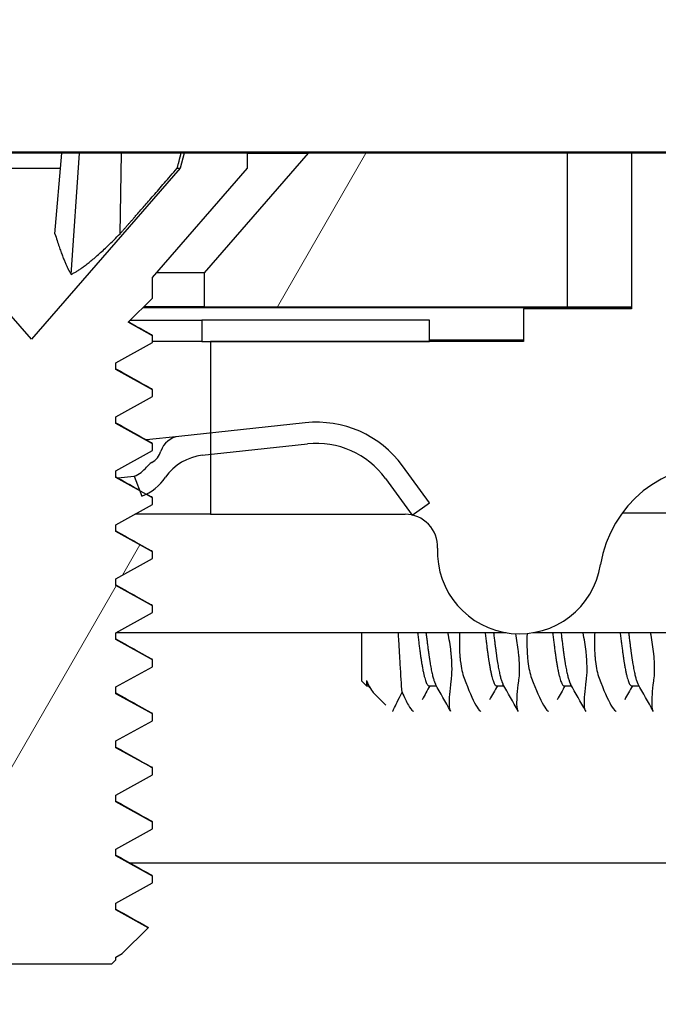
# Model space of a CAD drawing. Header units: millimetres. Extents: x 64 to 1798, y 64 to 1387.
# Tile 42 of 65: x 636.98 to 644.49, y 1311.99 to 1323.56. Entities that reach past the tile are written whole.
import ezdxf

# ---------------------------------------------------------------- set-up
doc = ezdxf.new("R2010")
doc.units = ezdxf.units.MM
doc.header["$LTSCALE"] = 6.666667
for name, color, linetype, lineweight in [('Dimension (ANSI)', 7, 'Continuous', 25), ('Hatch (ANSI)', 7, 'Continuous', 18), ('Visible (ANSI)', 7, 'Continuous', 25)]:
    doc.layers.add(name, color=color, linetype=linetype, lineweight=lineweight)
doc.styles.add('Note Text (ANSI)', font='tahoma.ttf')
doc.dimstyles.new('Default - mm (ANSI)', dxfattribs={"dimscale": 6.666667, "dimtxt": 1.75, "dimasz": 1.5, "dimexe": 2, "dimexo": 1, "dimgap": 0.8, "dimtad": 0, "dimtih": 1, "dimtoh": 1, "dimrnd": 1e-08, "dimzin": 0, "dimdsep": 46, "dimtxsty": 'Note Text (ANSI)', "dimblk": 'Filled-2', "dimcen": 0.09, "dimdle": 10, "dimclrd": 256, "dimclre": 256, "dimclrt": 256, "dimadec": 1, "dimazin": 0, "dimtfac": 1.741714, "dimtofl": 0, "dimtmove": 0, "dimatfit": 3, "dimldrblk": 'Filled-1', "dimfxl": 1, "dimtolj": 1, "dimtzin": 0, "dimlwd": -1, "dimlwe": -1, "dimarcsym": 0})
pattern_1 = [(60, (0, 0), (-18.33087, 10.58333), [])]

# ---------------------------------------------------------------- blocks, each defined once
blk = doc.blocks.new('Filled-2')
at = {"color": 0}
for p, q in [((0, 0), (-1, 0.1667)), ((-1, 0.1667), (-1, -0.1667)), ((-1, 0), (0, 0)), ((-1, -0.1667), (0, 0))]:
    blk.add_line(p, q, dxfattribs=at)
at = {"color": 0, "flags": 128}
blk.add_lwpolyline([(-1, -0.1667), (0, 0), (-1, 0.1667), (-1, -0.1667)], dxfattribs=at)
at = {"color": 0}
blk.add_solid([(-1, -0.1667), (0, 0), (-1, 0.1667), (-1, -0.1667)], dxfattribs=at)
blk = doc.blocks.new('*D14')
at = {"layer": 'Defpoints', "color": 0, "transparency": 16777216}
for p in [(647.347, 1348.173), (232.047, 1313.679), (647.347, 1313.679)]:
    blk.add_point(p, dxfattribs=at)
at = {"layer": 'Dimension (ANSI)', "transparency": 16777216}
for p, q in [((232.047, 1320.345), (232.047, 1361.506)), ((647.347, 1320.345), (647.347, 1361.506)), ((242.047, 1348.173), (392.046, 1348.173)), ((637.347, 1348.173), (487.348, 1348.173))]:
    blk.add_line(p, q, dxfattribs=at)
at = {"layer": 'Dimension (ANSI)', "transparency": 16777216, "xscale": 10, "yscale": 10, "zscale": 10, "rotation": 180}
blk.add_blockref('Filled-2', (232.047, 1348.173), dxfattribs=at)
at = {"layer": 'Dimension (ANSI)', "transparency": 16777216, "xscale": 10, "yscale": 10, "zscale": 10}
blk.add_blockref('Filled-2', (647.347, 1348.173), dxfattribs=at)
at = {"layer": 'Dimension (ANSI)', "transparency": 16777216, "char_height": 11.66667, "attachment_point": 5, "style": 'Note Text (ANSI)'}
for s, insert in [('\\A1; 415.30 mm', (439.697, 1359.582)), ('\\A1;[16.350 in]', (439.697, 1335.208))]:
    blk.add_mtext(s, dxfattribs=dict(at, insert=insert))
blk = doc.blocks.new('Filled-1')
at = {"color": 0}
for p, q in [((0, 0), (-1, 0.3333)), ((-1, 0.3333), (-1, -0.3333)), ((-1, 0), (0, 0)), ((-1, -0.3333), (0, 0))]:
    blk.add_line(p, q, dxfattribs=at)
at = {"color": 0, "flags": 128}
blk.add_lwpolyline([(-1, -0.3333), (0, 0), (-1, 0.3333), (-1, -0.3333)], dxfattribs=at)
at = {"color": 0}
blk.add_solid([(-1, -0.3333), (0, 0), (-1, 0.3333), (-1, -0.3333)], dxfattribs=at)
blk = doc.blocks.new('*D15')
at = {"layer": 'Defpoints', "color": 0, "transparency": 16777216}
for p in [(643.418, 1321.988), (643.418, 1320.185), (799.023, 1320.185)]:
    blk.add_point(p, dxfattribs=at)
at = {"layer": 'Dimension (ANSI)', "transparency": 16777216}
for p, q in [((799.023, 1331.988), (799.023, 1341.988)), ((650.084, 1321.988), (812.356, 1321.988)), ((650.084, 1320.185), (812.356, 1320.185)), ((799.023, 1310.185), (799.023, 1277.724)), ((799.023, 1277.724), (789.023, 1277.724))]:
    blk.add_line(p, q, dxfattribs=at)
at = {"layer": 'Dimension (ANSI)', "transparency": 16777216, "xscale": 10, "yscale": 10, "zscale": 10}
for p, rotation in [((799.023, 1321.988), 270), ((799.023, 1320.185), 90)]:
    blk.add_blockref('Filled-2', p, dxfattribs=dict(at, rotation=rotation))
at = {"layer": 'Dimension (ANSI)', "transparency": 16777216, "char_height": 11.66667, "attachment_point": 5, "style": 'Note Text (ANSI)'}
for s, insert in [('\\A1; 1.80 mm', (750.084, 1289.158)), ('\\A1;[0.071 in]', (750.084, 1264.76))]:
    blk.add_mtext(s, dxfattribs=dict(at, insert=insert))

msp = doc.modelspace()

# ---------------------------------------------------------------- hatches: boundary and pattern name
at = {"layer": 'Hatch (ANSI)'}
h = msp.add_hatch(dxfattribs=at)
h.set_pattern_fill('ANSI31', color=256, scale=169.333333, angle=15, style=0)
h.set_pattern_definition(pattern_1)
h.paths.add_polyline_path([(635.0865, 1320.5855), (633.8673, 1321.988), (245.5267, 1321.988), (244.3075, 1320.5855), (244.3075, 1320.1846), (635.0865, 1320.1846)])
h.paths.add_polyline_path([(643.4177, 1320.1846), (643.4177, 1321.988), (640.3697, 1321.988), (639.1505, 1320.5855), (639.1505, 1320.1846)])
h.paths.add_polyline_path([(235.9763, 1321.988), (235.9763, 1320.1846), (240.2435, 1320.1846), (240.2435, 1320.5855), (239.0243, 1321.988)])
h = msp.add_hatch(dxfattribs=at)
h.set_pattern_fill('ANSI31', color=256, scale=169.333333, style=0)
h.set_pattern_definition([(45, (0, 0), (-14.9671, 14.9671), [])])
h.paths.add_polyline_path([(635.022, 1147.16), (635.022, 1149.0907), (635.022, 1149.192), (634.6979, 1149.192), (634.012, 1149.192), (634.012, 1149.0484), (634.012, 1148.797), (634.012, 1147.16)])
h.paths.add_polyline_path([(635.022, 1317.746), (635.022, 1317.8473), (635.022, 1319.778), (634.012, 1319.778), (634.012, 1318.141), (634.012, 1317.8896), (634.012, 1317.746), (634.6979, 1317.746)])
edge = h.paths.add_edge_path()
edge.add_line((644.172, 1146.779), (644.172, 1144.95))
edge.add_line((644.172, 1144.95), (650.522, 1144.95))
edge.add_line((650.522, 1144.95), (650.522, 1321.988))
edge.add_line((650.522, 1321.988), (644.172, 1321.988))
edge.add_line((644.172, 1321.988), (644.172, 1320.159))
edge.add_line((644.172, 1320.159), (642.902, 1320.159))
edge.add_line((642.902, 1320.159), (642.902, 1319.778))
edge.add_line((642.902, 1319.778), (641.797, 1319.778))
edge.add_line((641.797, 1319.778), (639.222, 1319.778))
edge.add_line((639.222, 1319.778), (639.222, 1318.7009))
edge.add_line((639.222, 1318.7009), (639.222, 1318.4495))
edge.add_line((639.222, 1318.4495), (639.222, 1317.746))
edge.add_line((639.222, 1317.746), (641.5107, 1317.746))
edge.add_ellipse((641.5107, 1317.365), major_axis=(0, 0.381), ratio=1, start_angle=347.46209, end_angle=360, ccw=False)
edge.add_ellipse((641.5107, 1317.365), major_axis=(0.0827, 0.3719), ratio=1, start_angle=359.42486, end_angle=360, ccw=False)
edge.add_ellipse((641.5107, 1317.365), major_axis=(0.0864, 0.3711), ratio=1, start_angle=280.65632, end_angle=360, ccw=False)
edge.add_ellipse((642.8557, 1317.3073), major_axis=(-0.9643, 0.0414), ratio=1, start_angle=0, end_angle=173.33968)
edge.add_ellipse((645.188, 1316.933), major_axis=(-1.3794, 0.2214), ratio=1, start_angle=108.23411, end_angle=360, ccw=False)
edge.add_ellipse((645.5623, 1314.6006), major_axis=(-0.1529, 0.953), ratio=1, start_angle=0, end_angle=180)
edge.add_ellipse((645.188, 1316.933), major_axis=(0.5272, -3.2854), ratio=1, start_angle=0, end_angle=19.53257)
edge.add_ellipse((646.966, 1313.6786), major_axis=(-0.1827, 0.3344), ratio=1, start_angle=241.35038, end_angle=360, ccw=False)
edge.add_line((647.347, 1313.6786), (647.347, 1153.2594))
edge.add_ellipse((646.966, 1153.2594), major_axis=(0.381, 0), ratio=1, start_angle=241.35038, end_angle=360, ccw=False)
edge.add_ellipse((645.188, 1150.005), major_axis=(1.5953, 2.92), ratio=1, start_angle=0, end_angle=19.53257)
edge.add_ellipse((645.5623, 1152.3374), major_axis=(0.1529, 0.953), ratio=1, start_angle=0, end_angle=180)
edge.add_ellipse((645.188, 1150.005), major_axis=(0.2214, 1.3794), ratio=1, start_angle=108.23411, end_angle=360, ccw=False)
edge.add_ellipse((642.8557, 1149.6307), major_axis=(0.953, 0.1529), ratio=1, start_angle=0, end_angle=173.33968)
edge.add_ellipse((641.5107, 1149.573), major_axis=(0.3806, 0.0163), ratio=1, start_angle=280.65632, end_angle=360, ccw=False)
edge.add_ellipse((641.5107, 1149.573), major_axis=(0.0864, -0.3711), ratio=1, start_angle=359.42486, end_angle=360, ccw=False)
edge.add_ellipse((641.5107, 1149.573), major_axis=(0.0827, -0.3719), ratio=1, start_angle=347.46209, end_angle=360, ccw=False)
edge.add_line((641.5107, 1149.192), (639.222, 1149.192))
edge.add_line((639.222, 1149.192), (639.222, 1148.4885))
edge.add_line((639.222, 1148.4885), (639.222, 1148.2371))
edge.add_line((639.222, 1148.2371), (639.222, 1147.16))
edge.add_line((639.222, 1147.16), (641.797, 1147.16))
edge.add_line((641.797, 1147.16), (642.902, 1147.16))
edge.add_line((642.902, 1147.16), (642.902, 1146.779))
edge.add_line((642.902, 1146.779), (644.172, 1146.779))
h = msp.add_hatch(dxfattribs=at)
h.set_pattern_fill('ANSI31', color=256, scale=169.333333, angle=15, style=0)
h.set_pattern_definition(pattern_1)
h.paths.add_polyline_path([(635.6961, 1313.1774), (635.6961, 1313.098), (636.1257, 1312.8599), (636.1257, 1312.7805), (635.9515, 1312.6839), (636.1724, 1312.463), (638.0647, 1312.463), (638.1113, 1312.5097), (638.1113, 1312.5424), (638.1847, 1312.5831), (638.4899, 1312.8882), (638.1113, 1313.098), (638.1113, 1313.1774), (638.5409, 1313.4155), (638.5409, 1313.4949), (638.1113, 1313.733), (638.1113, 1313.8124), (638.5409, 1314.0505), (638.5409, 1314.1299), (638.1113, 1314.368), (638.1113, 1314.4474), (638.5409, 1314.6855), (638.5409, 1314.7649), (638.1113, 1315.003), (638.1113, 1315.0824), (638.5409, 1315.3205), (638.5409, 1315.3999), (638.1113, 1315.638), (638.1113, 1315.7174), (638.5409, 1315.9555), (638.5409, 1316.0349), (638.1113, 1316.273), (638.1113, 1316.3524), (638.5409, 1316.5905), (638.5409, 1316.6699), (638.1113, 1316.908), (638.1113, 1316.9874), (638.5409, 1317.2255), (638.5409, 1317.3049), (638.1113, 1317.543), (638.1113, 1317.6224), (638.5409, 1317.8605), (638.5409, 1317.9399), (638.4651, 1317.9819), (638.3929, 1318.0219), (638.1113, 1318.178), (638.1113, 1318.2574), (638.5409, 1318.4955), (638.5409, 1318.5749), (638.1113, 1318.813), (638.1113, 1318.8924), (638.5409, 1319.1305), (638.5409, 1319.2099), (638.1113, 1319.448), (638.1113, 1319.5274), (638.5409, 1319.7655), (638.5409, 1319.8449), (638.257, 1320.0023), (638.5409, 1320.2862), (638.5409, 1320.527), (639.6585, 1321.8127), (639.6585, 1321.988), (638.9135, 1321.988), (638.8668, 1321.8139), (637.1185, 1319.8027), (635.3702, 1321.8139), (635.3236, 1321.988), (634.5785, 1321.988), (634.5785, 1321.8127), (635.6961, 1320.527), (635.6961, 1320.2862), (635.7758, 1320.2065), (635.6961, 1320.1624), (635.6961, 1320.083), (636.1257, 1319.8449), (636.1257, 1319.7655), (635.6961, 1319.5274), (635.6961, 1319.448), (636.1257, 1319.2099), (636.1257, 1319.1305), (635.6961, 1318.8924), (635.6961, 1318.813), (636.1257, 1318.5749), (636.1257, 1318.4955), (635.6961, 1318.2574), (635.6961, 1318.178), (636.1257, 1317.9399), (636.1257, 1317.8605), (635.6961, 1317.6224), (635.6961, 1317.543), (636.1257, 1317.3049), (636.1257, 1317.2255), (635.6961, 1316.9874), (635.6961, 1316.908), (636.1257, 1316.6699), (636.1257, 1316.5905), (635.6961, 1316.3524), (635.6961, 1316.273), (636.1257, 1316.0349), (636.1257, 1315.9555), (635.6961, 1315.7174), (635.6961, 1315.638), (636.1257, 1315.3999), (636.1257, 1315.3205), (635.6961, 1315.0824), (635.6961, 1315.003), (636.1257, 1314.7649), (636.1257, 1314.6855), (635.6961, 1314.4474), (635.6961, 1314.368), (636.1257, 1314.1299), (636.1257, 1314.0505), (635.6961, 1313.8124), (635.6961, 1313.733), (636.1257, 1313.4949), (636.1257, 1313.4155)])
h = msp.add_hatch(dxfattribs=at)
h.set_pattern_fill('ANSI31', color=256, scale=169.333333, angle=-15, style=0)
h.set_pattern_definition([(30, (0, 0), (-10.58333, 18.33087), [])])
edge = h.paths.add_edge_path()
edge.add_ellipse((639.1907, 1317.8427), major_axis=(-0.4952, 0.3388), ratio=1, start_angle=310.51368, end_angle=360)
edge.add_ellipse((638.2003, 1318.5203), major_axis=(0.2648, -0.5384), ratio=1, start_angle=0, end_angle=29.42813, ccw=False)
edge.add_ellipse((638.2003, 1318.5203), major_axis=(0.2163, -0.5596), ratio=1, start_angle=0, end_angle=5.05819, ccw=False)
edge.add_line((638.4166, 1317.9606), (638.3929, 1318.0219))
edge.add_line((638.3929, 1318.0219), (638.3265, 1318.1938))
edge.add_ellipse((638.2003, 1318.5203), major_axis=(0.2722, -0.22), ratio=1, start_angle=330.07978, end_angle=360)
edge.add_ellipse((638.6544, 1318.1533), major_axis=(-0.1219, 0.1996), ratio=1, start_angle=0, end_angle=19.64025, ccw=False)
edge.add_ellipse((638.4022, 1318.5662), major_axis=(0.2379, -0.0768), ratio=1, start_angle=319.31635, end_angle=360)
edge.add_ellipse((638.878, 1318.4125), major_axis=(-0.0267, 0.2486), ratio=1, start_angle=0, end_angle=65.96363, ccw=False)
edge.add_line((638.8513, 1318.6611), (639.222, 1318.7009))
edge.add_line((639.222, 1318.7009), (640.3377, 1318.8208))
edge.add_ellipse((640.4713, 1317.578), major_axis=(1.0095, 0.7371), ratio=1, start_angle=0, end_angle=60, ccw=False)
edge.add_line((641.4808, 1318.3151), (641.797, 1317.882))
edge.add_line((641.797, 1317.882), (641.5971, 1317.7361))
edge.add_line((641.5971, 1317.7361), (641.5951, 1317.7346))
edge.add_line((641.5951, 1317.7346), (641.5934, 1317.7369))
edge.add_line((641.5934, 1317.7369), (641.2789, 1318.1677))
edge.add_ellipse((640.4713, 1317.578), major_axis=(-0.1069, 0.9943), ratio=1, start_angle=300, end_angle=360)
edge.add_line((640.3644, 1318.5723), (639.222, 1318.4495))
edge.add_line((639.222, 1318.4495), (639.1266, 1318.4392))
edge = h.paths.add_edge_path()
edge.add_line((635.122, 1319.778), (635.122, 1320.028))
edge.add_line((635.122, 1320.028), (632.447, 1320.028))
edge.add_ellipse((632.447, 1318.878), major_axis=(0, 1.15), ratio=1, start_angle=0, end_angle=186.13415)
edge.add_line((632.5699, 1317.7346), (634.012, 1317.8896))
edge.add_line((634.012, 1317.8896), (634.2163, 1317.9115))
edge.add_ellipse((634.2804, 1317.315), major_axis=(-0.0641, 0.5966), ratio=1, start_angle=310.51368, end_angle=360, ccw=False)
edge.add_ellipse((635.1042, 1318.1875), major_axis=(-0.4119, -0.4363), ratio=1, start_angle=0, end_angle=0.73498)
edge.add_ellipse((635.1042, 1318.1875), major_axis=(-0.4063, -0.4415), ratio=1, start_angle=0, end_angle=33.75134)
edge.add_line((635.0117, 1317.5947), (635.0502, 1317.8417))
edge.add_ellipse((635.1042, 1318.1875), major_axis=(-0.0539, -0.3458), ratio=1, start_angle=355.29099, end_angle=360, ccw=False)
edge.add_ellipse((635.1042, 1318.1875), major_axis=(-0.0822, -0.3402), ratio=1, start_angle=334.78878, end_angle=360, ccw=False)
edge.add_ellipse((634.7384, 1317.7324), major_axis=(0.1465, 0.1823), ratio=1, start_angle=0, end_angle=19.64025)
edge.add_ellipse((634.8971, 1318.1895), major_axis=(-0.082, -0.2362), ratio=1, start_angle=319.31635, end_angle=360, ccw=False)
edge.add_ellipse((634.4648, 1317.9382), major_axis=(0.2161, 0.1256), ratio=1, start_angle=0, end_angle=65.96363)
edge.add_line((634.4381, 1318.1868), (634.012, 1318.141))
edge.add_line((634.012, 1318.141), (632.5432, 1317.9832))
edge.add_ellipse((632.447, 1318.878), major_axis=(0.0962, -0.8948), ratio=1, start_angle=173.86585, end_angle=360, ccw=False)
edge.add_line((632.447, 1319.778), (634.012, 1319.778))
edge.add_line((634.012, 1319.778), (635.022, 1319.778))
edge.add_line((635.022, 1319.778), (635.122, 1319.778))
h.paths.add_polyline_path([(639.122, 1320.028), (639.122, 1319.778), (639.222, 1319.778), (641.797, 1319.778), (641.797, 1320.028)])

# ---------------------------------------------------------------- linework, layer by layer
at = {"layer": 'Visible (ANSI)'}
for p, q in [((647.347, 1322.001), (232.047, 1322.001)), ((637.4775, 1321.988), (636.7595, 1321.988)), ((637.3949, 1321.0433), (637.4775, 1321.988)), ((637.6825, 1321.988), (637.4775, 1321.988)), ((637.5872, 1320.5652), (637.6825, 1321.988)), ((638.1773, 1321.988), (637.6825, 1321.988)), ((638.1609, 1321.0433), (638.1773, 1321.988)), ((638.8772, 1321.988), (638.1773, 1321.988)), ((638.9135, 1321.988), (638.8668, 1321.8139)), ((638.9135, 1321.988), (638.8772, 1321.988)), ((639.6585, 1321.988), (638.9135, 1321.988)), ((640.3697, 1321.988), (639.1505, 1320.5855)), ((639.6585, 1321.988), (640.3697, 1321.988)), ((639.6585, 1321.8127), (639.6585, 1321.988)), ((643.4177, 1321.988), (640.3697, 1321.988)), ((643.4177, 1320.1846), (643.4177, 1321.988)), ((644.172, 1321.988), (643.4177, 1321.988)), ((650.522, 1321.988), (644.172, 1321.988)), ((644.172, 1321.988), (644.172, 1320.159)), ((637.1185, 1319.8027), (635.3702, 1321.8139)), ((636.7748, 1321.8139), (637.4623, 1321.8139)), ((638.8668, 1321.8139), (637.1185, 1319.8027)), ((638.5409, 1320.527), (639.6585, 1321.8127)), ((638.8327, 1321.8139), (638.8668, 1321.8139)), ((638.5409, 1320.2862), (638.5409, 1320.527)), ((639.1505, 1320.5855), (638.5917, 1320.5855)), ((639.1505, 1320.5855), (639.1505, 1320.1846)), ((638.257, 1320.0023), (638.5409, 1320.2862)), ((639.1505, 1320.1846), (638.4393, 1320.1846)), ((639.1505, 1320.1846), (643.4177, 1320.1846)), ((643.4177, 1320.1846), (644.172, 1320.1846)), ((644.172, 1320.172), (638.4267, 1320.172)), ((644.172, 1320.159), (642.902, 1320.159)), ((642.902, 1320.159), (642.902, 1319.778)), ((638.5409, 1319.8449), (638.257, 1320.0023)), ((638.2827, 1320.028), (639.122, 1320.028)), ((639.122, 1320.028), (639.122, 1319.778)), ((641.797, 1320.028), (639.122, 1320.028)), ((641.797, 1319.778), (641.797, 1320.028)), ((638.5409, 1319.7655), (638.5409, 1319.8449)), ((638.1113, 1319.5274), (638.5409, 1319.7655)), ((639.122, 1319.778), (638.5409, 1319.778)), ((639.122, 1319.778), (641.797, 1319.778)), ((642.902, 1319.778), (639.222, 1319.778)), ((639.222, 1319.778), (639.222, 1317.746)), ((642.902, 1319.791), (641.797, 1319.791)), ((638.1113, 1319.448), (638.1113, 1319.5274)), ((638.5409, 1319.2099), (638.1113, 1319.448)), ((638.5409, 1319.1305), (638.5409, 1319.2099)), ((638.1113, 1318.8924), (638.5409, 1319.1305)), ((638.1113, 1318.813), (638.1113, 1318.8924)), ((638.5409, 1318.5749), (638.1113, 1318.813)), ((640.3377, 1318.8208), (638.8513, 1318.6611)), ((638.8513, 1318.6611), (638.47, 1318.6201)), ((638.5409, 1318.4955), (638.5409, 1318.5749)), ((639.1266, 1318.4392), (640.3644, 1318.5723)), ((638.1113, 1318.2574), (638.5409, 1318.4955)), ((638.1113, 1318.178), (638.1113, 1318.2574)), ((641.797, 1317.882), (641.4808, 1318.3151)), ((638.5409, 1317.9399), (638.1113, 1318.178)), ((638.1345, 1318.1732), (638.3265, 1318.1938)), ((638.3265, 1318.1938), (638.4166, 1317.9606)), ((641.2789, 1318.1677), (641.5951, 1317.7346)), ((638.5409, 1317.8605), (638.5409, 1317.9399)), ((641.5951, 1317.7346), (641.797, 1317.882)), ((638.1113, 1317.6224), (638.5409, 1317.8605)), ((646.3147, 1317.759), (644.0614, 1317.759)), ((639.222, 1317.746), (638.3344, 1317.746)), ((639.222, 1317.746), (641.5107, 1317.746)), ((638.1113, 1317.543), (638.1113, 1317.6224)), ((638.5409, 1317.3049), (638.1113, 1317.543)), ((638.5409, 1317.2255), (638.5409, 1317.3049)), ((638.1113, 1316.9874), (638.5409, 1317.2255)), ((638.1113, 1316.908), (638.1113, 1316.9874)), ((638.5409, 1316.6699), (638.1113, 1316.908)), ((638.1113, 1316.3524), (638.5409, 1316.5905)), ((638.5409, 1316.5905), (638.5409, 1316.6699)), ((638.1113, 1316.273), (638.1113, 1316.3524)), ((638.5409, 1316.0349), (638.1113, 1316.273)), ((642.6978, 1316.3551), (638.1162, 1316.3551)), ((640.997, 1316.3551), (640.997, 1315.7887)), ((646.4599, 1316.3551), (643.0135, 1316.3551)), ((638.5409, 1315.9555), (638.5409, 1316.0349)), ((638.1113, 1315.7174), (638.5409, 1315.9555)), ((640.997, 1315.7887), (641.0553, 1315.7304)), ((641.0553, 1315.7942), (641.0553, 1315.7304)), ((638.1113, 1315.638), (638.1113, 1315.7174)), ((641.0553, 1315.7304), (641.0851, 1315.7304)), ((641.0972, 1315.7088), (641.0732, 1315.7514)), ((641.7908, 1315.7304), (641.8788, 1315.7304)), ((642.5845, 1315.7304), (642.6726, 1315.7304)), ((643.3783, 1315.7304), (643.4663, 1315.7304)), ((644.172, 1315.7304), (644.2601, 1315.7304)), ((638.5409, 1315.3999), (638.1113, 1315.638)), ((641.1471, 1315.6386), (641.2824, 1315.5033)), ((638.1113, 1315.0824), (638.5409, 1315.3205)), ((638.5409, 1315.3205), (638.5409, 1315.3999)), ((638.1113, 1315.003), (638.1113, 1315.0824)), ((638.5409, 1314.7649), (638.1113, 1315.003)), ((638.5409, 1314.6855), (638.5409, 1314.7649)), ((638.1113, 1314.4474), (638.5409, 1314.6855)), ((638.1113, 1314.368), (638.1113, 1314.4474)), ((638.5409, 1314.1299), (638.1113, 1314.368)), ((638.1113, 1313.8124), (638.5409, 1314.0505)), ((638.5409, 1314.0505), (638.5409, 1314.1299)), ((638.1113, 1313.733), (638.1113, 1313.8124)), ((638.5409, 1313.4949), (638.1113, 1313.733)), ((645.4044, 1313.6484), (638.2765, 1313.6484)), ((638.5409, 1313.4155), (638.5409, 1313.4949)), ((638.1113, 1313.1774), (638.5409, 1313.4155)), ((638.1113, 1313.098), (638.1113, 1313.1774)), ((638.4899, 1312.8882), (638.1113, 1313.098)), ((638.1847, 1312.5831), (638.4899, 1312.8882)), ((638.1113, 1312.5424), (638.1847, 1312.5831)), ((638.1113, 1312.5097), (638.1113, 1312.5424)), ((636.1724, 1312.463), (638.0647, 1312.463)), ((638.0647, 1312.463), (638.1113, 1312.5097))]:
    msp.add_line(p, q, dxfattribs=at)
for centre, radius, start, end in [((640.4713, 1317.578), 1.25, 36.13415, 96.13415), ((638.878, 1318.4125), 0.25, 96.13415, 162.09777), ((640.4713, 1317.578), 1, 36.13415, 96.13415), ((638.4022, 1318.5662), 0.25, 301.41412, 342.09777), ((638.6544, 1318.1533), 0.2339, 121.41412, 141.05437), ((639.1907, 1317.8427), 0.6, 96.13415, 145.62047), ((645.188, 1316.933), 1.397, 279.11705, 170.88295), ((638.2003, 1318.5203), 0.35, 291.13415, 321.05437), ((638.2003, 1318.5203), 0.6, 291.13415, 325.62047), ((641.5107, 1317.365), 0.381, 357.54327, 90), ((642.8557, 1317.3073), 0.9652, 177.54327, 350.88295)]:
    msp.add_arc(centre, radius, start, end, dxfattribs=at)
for points, weights in [([(638.8327, 1321.8139), (638.8546, 1321.8998), (638.8772, 1321.988)], [1.01218915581, 1.01172679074, 1.01110160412]), ([(638.1609, 1321.0433), (638.4162, 1321.3347), (638.8327, 1321.8139)], [2.37346205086, 1.9683578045, 1.53696783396]), ([(637.3949, 1321.0433), (637.51, 1320.6744), (637.5872, 1320.5652)], [2.07391766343, 2.6044802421, 2.81776863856]), ([(637.5872, 1320.5652), (637.7986, 1320.6744), (638.1609, 1321.0433)], [2.81776863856, 2.60448024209, 2.07391766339]), ([(638.5409, 1319.8449), (638.5409, 1319.8505), (638.5302, 1319.8565)], [1, 0.983771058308, 0.971473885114]), ([(638.5409, 1319.2099), (638.5409, 1319.2155), (638.5302, 1319.2215)], [1, 0.983771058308, 0.971473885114]), ([(638.5409, 1318.5749), (638.5409, 1318.5805), (638.5302, 1318.5865)], [1, 0.983771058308, 0.971473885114]), ([(638.5409, 1317.9399), (638.5409, 1317.9455), (638.5302, 1317.9515)], [1, 0.983771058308, 0.971473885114]), ([(638.5409, 1317.3049), (638.5409, 1317.3105), (638.5302, 1317.3165)], [1, 0.983771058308, 0.971473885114]), ([(638.5409, 1316.6699), (638.5409, 1316.6755), (638.5302, 1316.6815)], [1, 0.983771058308, 0.971473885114]), ([(638.5409, 1316.0349), (638.5409, 1316.0405), (638.5302, 1316.0465)], [1, 0.983771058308, 0.971473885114]), ([(638.5409, 1315.3999), (638.5409, 1315.4055), (638.5302, 1315.4115)], [1, 0.983771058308, 0.971473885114]), ([(638.5409, 1314.7649), (638.5409, 1314.7705), (638.5302, 1314.7765)], [1, 0.983771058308, 0.971473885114]), ([(638.5409, 1314.1299), (638.5409, 1314.1355), (638.5302, 1314.1415)], [1, 0.983771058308, 0.971473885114]), ([(638.5409, 1313.4949), (638.5409, 1313.5005), (638.5302, 1313.5065)], [1, 0.983771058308, 0.971473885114])]:
    msp.add_rational_spline(points, weights, degree=2, dxfattribs=at)
for points in [[(638.2615, 1320.0068), (638.351, 1319.9566), (638.4406, 1319.9066), (638.5302, 1319.8565)], [(638.1113, 1319.4562), (638.2508, 1319.3777), (638.3905, 1319.2996), (638.5302, 1319.2215)], [(638.1113, 1318.8212), (638.2508, 1318.7427), (638.3905, 1318.6646), (638.5302, 1318.5865)], [(638.1113, 1318.1862), (638.1977, 1318.1376), (638.2842, 1318.0891), (638.3707, 1318.0407)], [(638.4708, 1317.9847), (638.4906, 1317.9736), (638.5104, 1317.9626), (638.5302, 1317.9515)], [(638.1113, 1317.5512), (638.2508, 1317.4727), (638.3905, 1317.3946), (638.5302, 1317.3165)], [(638.1113, 1316.9162), (638.2508, 1316.8377), (638.3905, 1316.7596), (638.5302, 1316.6815)], [(638.1113, 1316.2812), (638.2508, 1316.2027), (638.3905, 1316.1246), (638.5302, 1316.0465)], [(641.0553, 1315.7942), (641.0881, 1315.7192), (641.1185, 1315.6672), (641.1471, 1315.6386)], [(641.8019, 1315.7304), (641.7713, 1315.676), (641.7407, 1315.6216), (641.7101, 1315.5672)], [(642.0446, 1315.4353), (641.9855, 1315.5408), (641.9263, 1315.6461), (641.867, 1315.7514)], [(642.5957, 1315.7304), (642.565, 1315.676), (642.5344, 1315.6216), (642.5039, 1315.5672)], [(642.8383, 1315.4353), (642.7793, 1315.5408), (642.7201, 1315.6461), (642.6607, 1315.7514)], [(643.3894, 1315.7304), (643.3588, 1315.676), (643.3282, 1315.6216), (643.2976, 1315.5672)], [(643.6321, 1315.4353), (643.573, 1315.5408), (643.5138, 1315.6461), (643.4545, 1315.7514)], [(644.1832, 1315.7304), (644.1525, 1315.676), (644.1219, 1315.6216), (644.0914, 1315.5672)], [(644.4258, 1315.4353), (644.3668, 1315.5408), (644.3076, 1315.6461), (644.2482, 1315.7514)], [(638.1113, 1315.6462), (638.2508, 1315.5677), (638.3905, 1315.4896), (638.5302, 1315.4115)], [(638.1113, 1315.0112), (638.2508, 1314.9327), (638.3905, 1314.8546), (638.5302, 1314.7765)], [(638.1113, 1314.3762), (638.2508, 1314.2977), (638.3905, 1314.2196), (638.5302, 1314.1415)], [(638.1113, 1313.7412), (638.2508, 1313.6627), (638.3905, 1313.5846), (638.5302, 1313.5065)], [(638.1113, 1313.1062), (638.2362, 1313.0359), (638.3613, 1312.9659), (638.4865, 1312.8959)], [(638.4865, 1312.8959), (638.4912, 1312.8933), (638.4923, 1312.8907), (638.4899, 1312.8882)]]:
    msp.add_open_spline(points, degree=3, dxfattribs=at)
for points, knots in [([(641.4743, 1315.6574), (641.4677, 1315.7457), (641.4609, 1315.8542), (641.4478, 1316.0718), (641.4425, 1316.1629), (641.4353, 1316.29), (641.4335, 1316.3224), (641.4317, 1316.3551)], [-0.265576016, -0.265576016, -0.265576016, -0.265576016, -0.232047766, -0.232047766, -0.210242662, -0.210242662, -0.202903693, -0.202903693, -0.202903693, -0.202903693]), ([(642.0557, 1316.0697), (642.0557, 1316.0698), (642.0557, 1316.0698), (642.0557, 1316.0704), (642.0556, 1316.071), (642.0555, 1316.0726), (642.0554, 1316.0736), (642.0551, 1316.0768), (642.0549, 1316.0788), (642.0538, 1316.0919), (642.0527, 1316.103), (642.0508, 1316.1207), (642.0501, 1316.1272), (642.0413, 1316.2045), (642.0297, 1316.2792), (642.0146, 1316.3551)], [-0.034842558, -0.034842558, -0.034842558, -0.034842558, -0.03481885, -0.03481885, -0.034633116, -0.034633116, -0.034264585, -0.034264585, -0.033549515, -0.033549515, -0.029765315, -0.029765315, -0.027595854, -0.027595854, -0.004132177, -0.004132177, -0.004132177, -0.004132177]), ([(642.1515, 1316.3551), (642.1484, 1316.2956), (642.1476, 1316.2371), (642.1497, 1316.1532), (642.1509, 1316.1263), (642.1531, 1316.0928), (642.1537, 1316.0856), (642.1544, 1316.0768), (642.1545, 1316.0752), (642.1547, 1316.0726), (642.1548, 1316.0717), (642.1549, 1316.0704), (642.1549, 1316.0701), (642.155, 1316.0697)], [-0.030535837, -0.030535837, -0.030535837, -0.030535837, -0.012483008, -0.012483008, -0.003628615, -0.003628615, -0.001159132, -0.001159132, -0.00059496, -0.00059496, -0.000274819, -0.000274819, -0.000152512, -0.000152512, -0.000152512, -0.000152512]), ([(642.8495, 1316.0697), (642.8495, 1316.0698), (642.8495, 1316.0698), (642.8494, 1316.0704), (642.8494, 1316.071), (642.8492, 1316.0726), (642.8491, 1316.0736), (642.8489, 1316.0768), (642.8487, 1316.0788), (642.8475, 1316.0919), (642.8464, 1316.103), (642.8446, 1316.1207), (642.8439, 1316.1272), (642.8355, 1316.2008), (642.8246, 1316.2713), (642.8107, 1316.3431)], [-0.034842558, -0.034842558, -0.034842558, -0.034842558, -0.03481885, -0.03481885, -0.034633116, -0.034633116, -0.034264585, -0.034264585, -0.033549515, -0.033549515, -0.029765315, -0.029765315, -0.027595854, -0.027595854, -0.005364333, -0.005364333, -0.005364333, -0.005364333]), ([(642.9448, 1316.3462), (642.9421, 1316.2898), (642.9414, 1316.2343), (642.9434, 1316.1532), (642.9447, 1316.1263), (642.9469, 1316.0928), (642.9474, 1316.0856), (642.9481, 1316.0768), (642.9483, 1316.0752), (642.9485, 1316.0726), (642.9485, 1316.0717), (642.9486, 1316.0704), (642.9487, 1316.0701), (642.9487, 1316.0697)], [-0.029637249, -0.029637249, -0.029637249, -0.029637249, -0.012483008, -0.012483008, -0.003628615, -0.003628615, -0.001159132, -0.001159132, -0.00059496, -0.00059496, -0.000274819, -0.000274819, -0.000152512, -0.000152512, -0.000152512, -0.000152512]), ([(643.6432, 1316.0697), (643.6432, 1316.0698), (643.6432, 1316.0698), (643.6432, 1316.0704), (643.6431, 1316.071), (643.643, 1316.0726), (643.6429, 1316.0736), (643.6426, 1316.0768), (643.6424, 1316.0788), (643.6413, 1316.0919), (643.6402, 1316.103), (643.6383, 1316.1207), (643.6376, 1316.1272), (643.6288, 1316.2045), (643.6172, 1316.2792), (643.6021, 1316.3551)], [-0.034842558, -0.034842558, -0.034842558, -0.034842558, -0.03481885, -0.03481885, -0.034633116, -0.034633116, -0.034264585, -0.034264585, -0.033549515, -0.033549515, -0.029765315, -0.029765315, -0.027595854, -0.027595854, -0.004132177, -0.004132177, -0.004132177, -0.004132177]), ([(643.739, 1316.3551), (643.7359, 1316.2956), (643.7351, 1316.2371), (643.7372, 1316.1532), (643.7384, 1316.1263), (643.7406, 1316.0928), (643.7412, 1316.0856), (643.7419, 1316.0768), (643.742, 1316.0752), (643.7422, 1316.0726), (643.7423, 1316.0717), (643.7424, 1316.0704), (643.7424, 1316.0701), (643.7425, 1316.0697)], [-0.030535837, -0.030535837, -0.030535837, -0.030535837, -0.012483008, -0.012483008, -0.003628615, -0.003628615, -0.001159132, -0.001159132, -0.00059496, -0.00059496, -0.000274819, -0.000274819, -0.000152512, -0.000152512, -0.000152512, -0.000152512]), ([(644.437, 1316.0697), (644.437, 1316.0698), (644.437, 1316.0698), (644.4369, 1316.0704), (644.4369, 1316.071), (644.4367, 1316.0726), (644.4366, 1316.0736), (644.4364, 1316.0768), (644.4362, 1316.0788), (644.435, 1316.0919), (644.4339, 1316.103), (644.4321, 1316.1207), (644.4314, 1316.1272), (644.4226, 1316.2045), (644.4109, 1316.2792), (644.3958, 1316.3551)], [-0.034842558, -0.034842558, -0.034842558, -0.034842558, -0.03481885, -0.03481885, -0.034633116, -0.034633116, -0.034264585, -0.034264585, -0.033549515, -0.033549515, -0.029765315, -0.029765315, -0.027595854, -0.027595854, -0.004132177, -0.004132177, -0.004132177, -0.004132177]), ([(642.0563, 1315.8209), (642.0614, 1315.8621), (642.0632, 1315.912), (642.0609, 1315.9919), (642.0597, 1316.0159), (642.0575, 1316.0475), (642.057, 1316.0541), (642.0563, 1316.0624), (642.0562, 1316.0641), (642.056, 1316.0667), (642.0559, 1316.0677), (642.0558, 1316.069), (642.0558, 1316.0694), (642.0557, 1316.0697)], [-0.034472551, -0.034472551, -0.034472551, -0.034472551, -0.012435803, -0.012435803, -0.003526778, -0.003526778, -0.001193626, -0.001193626, -0.00060916, -0.00060916, -0.000268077, -0.000268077, -0.000152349, -0.000152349, -0.000152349, -0.000152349]), ([(642.155, 1316.0697), (642.155, 1316.0697), (642.155, 1316.0696), (642.155, 1316.0691), (642.155, 1316.0686), (642.1552, 1316.0672), (642.1553, 1316.0662), (642.1555, 1316.0634), (642.1557, 1316.0616), (642.1566, 1316.0507), (642.1575, 1316.0418), (642.1591, 1316.0278), (642.1596, 1316.0227), (642.1695, 1315.9398), (642.184, 1315.8733), (642.2035, 1315.8209)], [-0.03487928, -0.03487928, -0.03487928, -0.03487928, -0.034868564, -0.034868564, -0.034697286, -0.034697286, -0.034360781, -0.034360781, -0.03372217, -0.03372217, -0.03054936, -0.03054936, -0.028690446, -0.028690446, -0.000157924, -0.000157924, -0.000157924, -0.000157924]), ([(642.8501, 1315.8209), (642.8552, 1315.8621), (642.857, 1315.912), (642.8547, 1315.9919), (642.8535, 1316.0159), (642.8513, 1316.0475), (642.8508, 1316.0541), (642.8501, 1316.0624), (642.85, 1316.0641), (642.8497, 1316.0667), (642.8497, 1316.0677), (642.8495, 1316.069), (642.8495, 1316.0694), (642.8495, 1316.0697)], [-0.034472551, -0.034472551, -0.034472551, -0.034472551, -0.012435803, -0.012435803, -0.003526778, -0.003526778, -0.001193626, -0.001193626, -0.00060916, -0.00060916, -0.000268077, -0.000268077, -0.000152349, -0.000152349, -0.000152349, -0.000152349]), ([(642.9487, 1316.0697), (642.9487, 1316.0697), (642.9487, 1316.0696), (642.9488, 1316.0691), (642.9488, 1316.0686), (642.9489, 1316.0672), (642.949, 1316.0662), (642.9492, 1316.0634), (642.9494, 1316.0616), (642.9504, 1316.0507), (642.9513, 1316.0418), (642.9528, 1316.0278), (642.9534, 1316.0227), (642.9633, 1315.9398), (642.9778, 1315.8733), (642.9973, 1315.8209)], [-0.03487928, -0.03487928, -0.03487928, -0.03487928, -0.034868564, -0.034868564, -0.034697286, -0.034697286, -0.034360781, -0.034360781, -0.03372217, -0.03372217, -0.03054936, -0.03054936, -0.028690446, -0.028690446, -0.000157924, -0.000157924, -0.000157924, -0.000157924]), ([(643.6438, 1315.8209), (643.6489, 1315.8621), (643.6507, 1315.912), (643.6484, 1315.9919), (643.6472, 1316.0159), (643.645, 1316.0475), (643.6445, 1316.0541), (643.6438, 1316.0624), (643.6437, 1316.0641), (643.6435, 1316.0667), (643.6434, 1316.0677), (643.6433, 1316.069), (643.6433, 1316.0694), (643.6432, 1316.0697)], [-0.034472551, -0.034472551, -0.034472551, -0.034472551, -0.012435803, -0.012435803, -0.003526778, -0.003526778, -0.001193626, -0.001193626, -0.00060916, -0.00060916, -0.000268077, -0.000268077, -0.000152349, -0.000152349, -0.000152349, -0.000152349]), ([(643.7425, 1316.0697), (643.7425, 1316.0697), (643.7425, 1316.0696), (643.7425, 1316.0691), (643.7425, 1316.0686), (643.7427, 1316.0672), (643.7428, 1316.0662), (643.743, 1316.0634), (643.7432, 1316.0616), (643.7441, 1316.0507), (643.745, 1316.0418), (643.7466, 1316.0278), (643.7471, 1316.0227), (643.757, 1315.9398), (643.7715, 1315.8733), (643.791, 1315.8209)], [-0.03487928, -0.03487928, -0.03487928, -0.03487928, -0.034868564, -0.034868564, -0.034697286, -0.034697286, -0.034360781, -0.034360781, -0.03372217, -0.03372217, -0.03054936, -0.03054936, -0.028690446, -0.028690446, -0.000157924, -0.000157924, -0.000157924, -0.000157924]), ([(644.4376, 1315.8209), (644.4427, 1315.8621), (644.4445, 1315.912), (644.4422, 1315.9919), (644.441, 1316.0159), (644.4388, 1316.0475), (644.4383, 1316.0541), (644.4376, 1316.0624), (644.4375, 1316.0641), (644.4372, 1316.0667), (644.4372, 1316.0677), (644.437, 1316.069), (644.437, 1316.0694), (644.437, 1316.0697)], [-0.034472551, -0.034472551, -0.034472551, -0.034472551, -0.012435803, -0.012435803, -0.003526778, -0.003526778, -0.001193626, -0.001193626, -0.00060916, -0.00060916, -0.000268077, -0.000268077, -0.000152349, -0.000152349, -0.000152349, -0.000152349]), ([(642.0495, 1315.4288), (642.0388, 1315.4392), (642.0326, 1315.4679), (642.03, 1315.5759), (642.0375, 1315.6668), (642.0534, 1315.7972), (642.0548, 1315.8089), (642.0563, 1315.8209)], [-0.12344145, -0.12344145, -0.12344145, -0.12344145, -0.07290652, -0.07290652, -0.00664461, -0.00664461, -0.00025435, -0.00025435, -0.00025435, -0.00025435]), ([(642.2035, 1315.8209), (642.2562, 1315.6791), (642.3038, 1315.5716), (642.3626, 1315.4708), (642.38, 1315.4474), (642.3969, 1315.4324), (642.3996, 1315.4304), (642.4022, 1315.4288)], [-0.27728151, -0.27728151, -0.27728151, -0.27728151, -0.19948661, -0.19948661, -0.16009929, -0.16009929, -0.15219723, -0.15219723, -0.15219723, -0.15219723]), ([(642.8432, 1315.4288), (642.8325, 1315.4392), (642.8264, 1315.4679), (642.8238, 1315.5759), (642.8313, 1315.6668), (642.8471, 1315.7972), (642.8486, 1315.8089), (642.8501, 1315.8209)], [-0.12344145, -0.12344145, -0.12344145, -0.12344145, -0.07290652, -0.07290652, -0.00664461, -0.00664461, -0.00025435, -0.00025435, -0.00025435, -0.00025435]), ([(642.9973, 1315.8209), (643.0499, 1315.6791), (643.0975, 1315.5716), (643.1564, 1315.4708), (643.1737, 1315.4474), (643.1907, 1315.4324), (643.1934, 1315.4304), (643.1959, 1315.4288)], [-0.27728151, -0.27728151, -0.27728151, -0.27728151, -0.19948661, -0.19948661, -0.16009929, -0.16009929, -0.15219723, -0.15219723, -0.15219723, -0.15219723]), ([(643.637, 1315.4288), (643.6263, 1315.4392), (643.6201, 1315.4679), (643.6175, 1315.5759), (643.625, 1315.6668), (643.6409, 1315.7972), (643.6423, 1315.8089), (643.6438, 1315.8209)], [-0.12344145, -0.12344145, -0.12344145, -0.12344145, -0.07290652, -0.07290652, -0.00664461, -0.00664461, -0.00025435, -0.00025435, -0.00025435, -0.00025435]), ([(643.791, 1315.8209), (643.8437, 1315.6791), (643.8913, 1315.5716), (643.9501, 1315.4708), (643.9675, 1315.4474), (643.9844, 1315.4324), (643.9871, 1315.4304), (643.9897, 1315.4288)], [-0.27728151, -0.27728151, -0.27728151, -0.27728151, -0.19948661, -0.19948661, -0.16009929, -0.16009929, -0.15219723, -0.15219723, -0.15219723, -0.15219723]), ([(644.4307, 1315.4288), (644.42, 1315.4392), (644.4139, 1315.4679), (644.4113, 1315.5759), (644.4188, 1315.6668), (644.4346, 1315.7972), (644.4361, 1315.8089), (644.4376, 1315.8209)], [-0.12344145, -0.12344145, -0.12344145, -0.12344145, -0.07290652, -0.07290652, -0.00664461, -0.00664461, -0.00025435, -0.00025435, -0.00025435, -0.00025435]), ([(641.364, 1315.4292), (641.3667, 1315.4347), (641.372, 1315.4455), (641.3981, 1315.498), (641.4306, 1315.564), (641.4743, 1315.6574)], [0.146244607, 0.146244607, 0.146244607, 0.146244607, 0.172757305, 0.172757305, 0.234576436, 0.234576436, 0.234576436, 0.234576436]), ([(641.4743, 1315.6574), (641.5015, 1315.5941), (641.5268, 1315.5428), (641.5689, 1315.4708), (641.5862, 1315.4474), (641.6032, 1315.4324), (641.6059, 1315.4304), (641.6084, 1315.4288)], [-0.24382963, -0.24382963, -0.24382963, -0.24382963, -0.199486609, -0.199486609, -0.160099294, -0.160099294, -0.152197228, -0.152197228, -0.152197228, -0.152197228])]:
    msp.add_open_spline(points, degree=3, knots=knots, dxfattribs=at)
for points, weights, knots in [([(641.6568, 1316.3551), (641.6748, 1316.2066), (641.6915, 1316.0864), (641.7412, 1315.7304), (641.7908, 1315.7304)], [0.965122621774, 0.972946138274, 1, 0.923879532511, 1], [0.102351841, 0.102351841, 0.102351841, 0.105769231, 0.105769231, 0.115384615, 0.115384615, 0.115384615]), ([(641.756, 1316.3551), (641.774, 1316.2066), (641.7908, 1316.0864), (641.8278, 1315.8209), (641.867, 1315.7514)], [0.965122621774, 0.972946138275, 1, 0.942105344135, 0.972276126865], [0.102351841, 0.102351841, 0.102351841, 0.105769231, 0.105769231, 0.113082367, 0.113082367, 0.113082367]), ([(642.4506, 1316.3551), (642.4686, 1316.2066), (642.4853, 1316.0864), (642.5349, 1315.7304), (642.5845, 1315.7304)], [0.965122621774, 0.972946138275, 1, 0.923879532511, 1], [0.179274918, 0.179274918, 0.179274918, 0.182692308, 0.182692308, 0.192307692, 0.192307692, 0.192307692]), ([(642.5498, 1316.3551), (642.5678, 1316.2066), (642.5845, 1316.0864), (642.6215, 1315.8209), (642.6607, 1315.7514)], [0.965122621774, 0.972946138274, 1, 0.942105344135, 0.972276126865], [0.179274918, 0.179274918, 0.179274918, 0.182692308, 0.182692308, 0.190005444, 0.190005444, 0.190005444]), ([(643.2443, 1316.3551), (643.2623, 1316.2066), (643.279, 1316.0864), (643.3287, 1315.7304), (643.3783, 1315.7304)], [0.965122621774, 0.972946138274, 1, 0.923879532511, 1], [0.256197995, 0.256197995, 0.256197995, 0.259615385, 0.259615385, 0.269230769, 0.269230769, 0.269230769]), ([(643.3435, 1316.3551), (643.3615, 1316.2066), (643.3783, 1316.0864), (643.4153, 1315.8209), (643.4545, 1315.7514)], [0.965122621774, 0.972946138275, 1, 0.942105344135, 0.972276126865], [0.256197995, 0.256197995, 0.256197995, 0.259615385, 0.259615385, 0.266928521, 0.266928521, 0.266928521]), ([(644.0381, 1316.3551), (644.0561, 1316.2066), (644.0728, 1316.0864), (644.1224, 1315.7304), (644.172, 1315.7304)], [0.965122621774, 0.972946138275, 1, 0.923879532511, 1], [0.333121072, 0.333121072, 0.333121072, 0.336538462, 0.336538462, 0.346153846, 0.346153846, 0.346153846]), ([(644.1373, 1316.3551), (644.1553, 1316.2066), (644.172, 1316.0864), (644.209, 1315.8209), (644.2482, 1315.7514)], [0.965122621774, 0.972946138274, 1, 0.942105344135, 0.972276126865], [0.333121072, 0.333121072, 0.333121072, 0.336538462, 0.336538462, 0.343851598, 0.343851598, 0.343851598])]:
    msp.add_rational_spline(points, weights, degree=2, knots=knots, dxfattribs=at)

# ---------------------------------------------------------------- dimensions: what is measured, and where the dimension line sits
at = {"layer": 'Dimension (ANSI)'}
dim = msp.add_linear_dim(base=(647.347, 1348.1729), p1=(232.047, 1313.6786), p2=(647.347, 1313.6786), text=' <> mm\\X[16.350 in]', dimstyle='Default - mm (ANSI)', override={"dimgap": 0.8, "dimtih": 0, "dimtoh": 0, "dimdec": 2, "dimpost": '', "dimtol": 0, "dimlim": 0, "dimtp": 0, "dimtm": 0, "dimtdec": 2, "dimatfit": 1}, dxfattribs=at)
dim.commit()
dim.dimension.update_dxf_attribs({"geometry": '*D14', "text_midpoint": (439.697, 1348.1729), "dimtype": 160})
dim = msp.add_linear_dim(base=(799.023, 1320.1846), p1=(643.4177, 1321.988), p2=(643.4177, 1320.1846), angle=90, text=' <> mm\\X[0.071 in]', dimstyle='Default - mm (ANSI)', override={"dimgap": 0.8, "dimdec": 2, "dimpost": '', "dimtol": 0, "dimlim": 0, "dimtp": 0, "dimtm": 0, "dimtdec": 2, "dimatfit": 1}, dxfattribs=at)
dim.commit()
dim.dimension.update_dxf_attribs({"geometry": '*D15', "text_midpoint": (750.0844, 1277.7245), "dimtype": 160})

doc.saveas('drawing.dxf')
